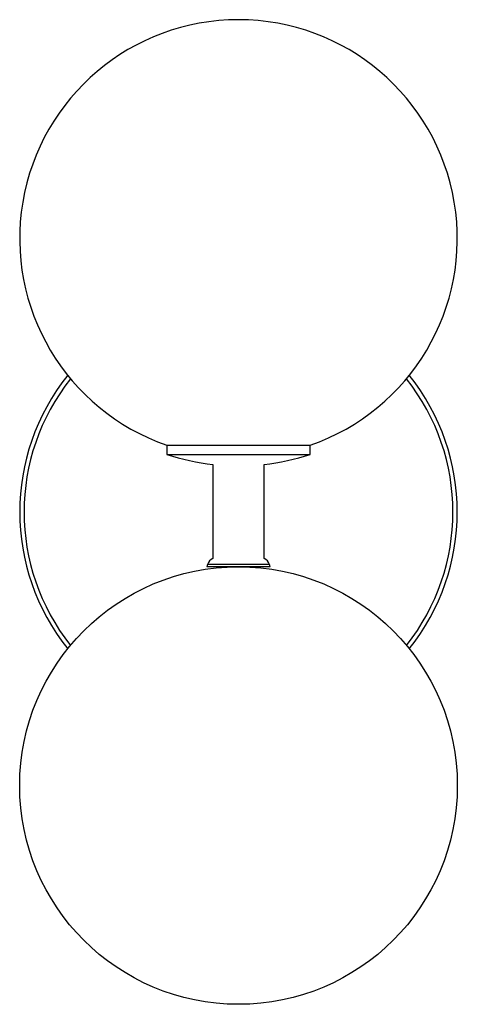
# Paper-space layout '_Derecha' of a CAD drawing. Header units: millimetres. Extents: x -50 to 50, y -50 to 175.
import ezdxf

# ---------------------------------------------------------------- set-up
doc = ezdxf.new("R2010")
doc.units = ezdxf.units.MM

psp = doc.layouts.new('_Derecha')

# ---------------------------------------------------------------- linework, layer by layer
at = {"color": 7, "linetype": 'Continuous', "lineweight": 25}
for p, q in [((-16.37, 77.79), (-16.37, 75.68)), ((-16.37, 77.79), (16.37, 77.79)), ((16.37, 75.68), (16.37, 77.79)), ((-16.37, 75.68), (16.37, 75.68)), ((-5.85, 73.37), (-5.85, 51.86)), ((5.85, 51.86), (5.85, 73.37)), ((-7.06, 50.52), (-7.2, 50)), ((7.2, 50), (-7.2, 50)), ((7.2, 50), (7.06, 50.52))]:
    psp.add_line(p, q, dxfattribs=at)
at = {"color": 8, "linetype": 'Continuous', "lineweight": 25}
psp.add_line((7.06, 50.52), (-7.06, 50.52), dxfattribs=at)
at = {"color": 7, "linetype": 'Continuous', "lineweight": 25}
psp.add_circle((0, 0), 50, dxfattribs=at)
for centre, radius, start, end in [((0, 125.04), 50, 289.108, 250.892), ((0, 62.5), 50, 141.2901, 218.6822), ((0, 62.5), 50, 321.3178, 38.7099), ((0, 125.04), 52, 251.6537, 263.5406), ((0, 125.04), 52, 276.4594, 288.3463), ((-5.13, 50), 2, 111.2354, 165), ((5.13, 50), 2, 15, 68.7646)]:
    psp.add_arc(centre, radius, start, end, dxfattribs=at)
at = {"color": 8, "linetype": 'Continuous', "lineweight": 25}
for start, end in [(141.5386, 218.4325), (321.5675, 38.4614)]:
    psp.add_arc((0, 62.5), 49, start, end, dxfattribs=at)

doc.saveas('drawing.dxf')
